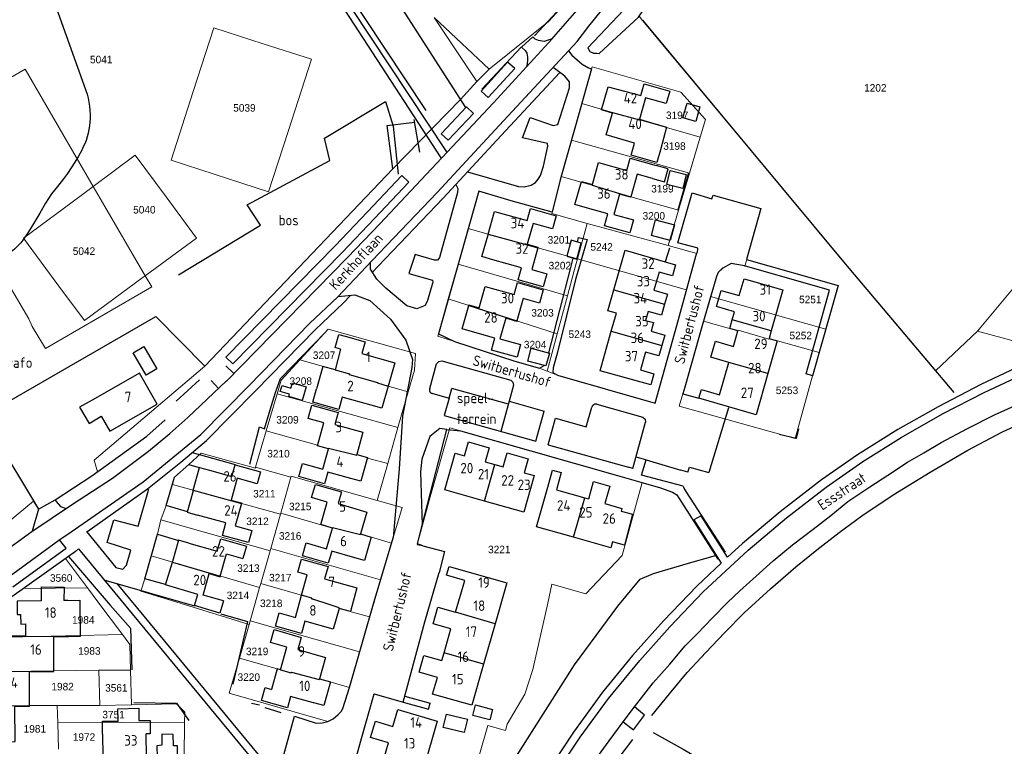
# Model space of a CAD drawing. Header units: metres. Extents: x 233829 to 239427, y 444283 to 448222.
# Tile 64 of 171: x 236003 to 236238, y 445466 to 445639. Entities that reach past the tile are written whole.
import ezdxf
from ezdxf.enums import TextEntityAlignment as Align

# ---------------------------------------------------------------- set-up
doc = ezdxf.new("R2010")
doc.units = ezdxf.units.M
doc.header["$MEASUREMENT"] = 0
for name, color, linetype in [('DAKRAND', 4, 'Continuous'), ('DAKRAND-BYG', 4, 'Continuous'), ('FUNKTIEAAND', 253, 'Continuous'), ('Goud-kadastrale grenzen', 13, 'Continuous'), ('HEG', 253, 'Continuous'), ('HEK', 253, 'Continuous'), ('HOOFDGEBOUW', 4, 'Continuous'), ('HUISNUMMER', 253, 'Continuous'), ('INSTEEKSLOOT', 153, 'Continuous'), ('KANTVERH', 253, 'Continuous'), ('KANTWATER', 153, 'Continuous'), ('KNTOPENVERH', 253, 'Continuous'), ('OVLIJNOBJ', 253, 'Continuous'), ('RASTER', 253, 'Continuous'), ('SCHUTTING', 253, 'Continuous'), ('STRAATNAAM', 253, 'Continuous'), ('TUSSENMUUR', 253, 'Continuous')]:
    doc.layers.add(name, color=color, linetype=linetype)
doc.layers.add('G01 kadestrale perceelsgrens', color=73, linetype='Continuous', lineweight=0)
doc.layers.add('Z01 perceelnummer', color=73, linetype='Continuous', lineweight=13)
doc.styles.get("Standard").update_dxf_attribs({"font": 'iso.shx'})
doc.styles.add('Styledgn001', font='dgn001.shx')

# ---------------------------------------------------------------- blocks, each defined once
blk = doc.blocks.new('A$C1532452F')
at = {"layer": 'G01 kadestrale perceelsgrens'}
for p, q in [((236101.742, 445639.892), (236111.89, 445624.591)), ((236101.742, 445639.892), (236114.84, 445627.543)), ((236114.84, 445627.543), (236129.062, 445638.934)), ((236151.524, 445639.189), (236150.724, 445640.168)), ((236111.89, 445624.591), (236114.84, 445627.543)), ((236137.006, 445619.297), (236139.308, 445627.581)), ((236108.022, 445620.261), (236111.89, 445624.591)), ((236091.827, 445603.693), (236108.022, 445620.261)), ((236132.102, 445601.888), (236134.562, 445610.57)), ((236134.562, 445610.57), (236162.75, 445602.668)), ((236162.75, 445602.668), (236165.29, 445611.281)), ((236160.149, 445593.848), (236162.75, 445602.668)), ((236157.661, 445585.412), (236160.149, 445593.848)), ((236107.458, 445580.976), (236109.844, 445589.452)), ((236135.977, 445582.225), (236138.284, 445590.676)), ((236138.284, 445590.676), (236157.661, 445585.412)), ((236135.977, 445582.225), (236162.061, 445574.864)), ((236175.938, 445580.509), (236176.416, 445582.071)), ((236176.416, 445582.071), (236198.262, 445575.892)), ((236105.114, 445572.65), (236107.458, 445580.976)), ((236107.458, 445580.976), (236133.586, 445573.394)), ((236004.849, 445567.938), (236000, 445576.149)), ((236198.262, 445575.892), (236195.309, 445565.451)), ((236102.762, 445564.293), (236105.114, 445572.65)), ((236105.114, 445572.65), (236131.122, 445564.353)), ((236131.122, 445564.353), (236133.586, 445573.394)), ((236166.093, 445567.38), (236167.795, 445573.259)), ((236195.309, 445565.451), (236167.795, 445573.259)), ((236005.658, 445566.064), (236004.849, 445567.938)), ((236195.309, 445565.451), (236193.718, 445559.823)), ((236129.812, 445559.552), (236131.122, 445564.353)), ((236231.544, 445564.94), (236221.523, 445555.508)), ((236128.698, 445555.416), (236129.812, 445559.552)), ((236193.718, 445559.823), (236192.148, 445554.271)), ((236128.698, 445555.416), (236126.927, 445556.081)), ((236128.698, 445555.416), (236131.197, 445554.427)), ((236061.597, 445541.133), (236064.199, 445550.005)), ((236064.199, 445550.005), (236093.089, 445541.924)), ((236093.089, 445541.924), (236095.534, 445550.501)), ((236090.64, 445533.329), (236093.089, 445541.924)), ((236059.057, 445532.47), (236061.597, 445541.133)), ((236105.482, 445541.888), (236108.063, 445541.129)), ((236088.122, 445524.493), (236090.64, 445533.329)), ((236011.156, 445524.67), (236019.964, 445530.381)), ((236019.964, 445530.381), (236021.304, 445531.393)), ((236059.057, 445532.47), (236067.523, 445530.065)), ((236037.728, 445523.298), (236039.2, 445528.304)), ((236039.2, 445528.304), (236065.013, 445521.252)), ((236065.088, 445521.516), (236067.523, 445530.065)), ((236000, 445519.411), (236006.012, 445524.359)), ((236036.398, 445519.876), (236037.728, 445523.298)), ((236062.675, 445513.045), (236065.013, 445521.252)), ((236065.013, 445521.252), (236065.088, 445521.516)), ((236035.615, 445516.453), (236036.398, 445519.876)), ((236036.398, 445519.876), (236062.524, 445512.513)), ((236034.148, 445511.298), (236035.615, 445516.453)), ((236088.91, 445505.562), (236091.517, 445514.309)), ((236060.285, 445504.653), (236062.524, 445512.513)), ((236062.524, 445512.513), (236062.675, 445513.045)), ((236062.675, 445513.045), (236088.91, 445505.562)), ((236003.62, 445503.535), (236013.602, 445510.642)), ((236013.602, 445510.642), (236018.859, 445503.632)), ((236032.595, 445505.84), (236034.148, 445511.298)), ((236034.148, 445511.298), (236060.014, 445503.699)), ((236060.014, 445503.699), (236060.285, 445504.653)), ((236087.281, 445500), (236088.91, 445505.562)), ((236000, 445500.959), (236003.62, 445503.535)), ((236003.62, 445503.535), (236018.859, 445503.632)), ((236018.859, 445503.632), (236021.591, 445500)), ((236058.96, 445500), (236060.014, 445503.699)), ((236021.591, 445500), (236027.237, 445492.496)), ((236057.516, 445494.936), (236041.056, 445500)), ((236057.747, 445495.741), (236058.96, 445500)), ((236086.314, 445496.697), (236087.281, 445500)), ((236055.179, 445486.882), (236057.516, 445494.936)), ((236057.516, 445494.936), (236057.747, 445495.741)), ((236057.747, 445495.741), (236083.927, 445488.346)), ((236083.927, 445488.346), (236086.314, 445496.697)), ((236000, 445491.912), (236027.237, 445492.496)), ((236081.528, 445479.86), (236083.927, 445488.346)), ((236000, 445483.639), (236021.606, 445483.984)), ((236021.606, 445483.984), (236029.2, 445484.003)), ((236021.805, 445475.586), (236021.606, 445483.984)), ((236029.43, 445475.74), (236029.2, 445484.003)), ((236011.676, 445475.523), (236021.805, 445475.586)), ((236011.676, 445475.523), (236011.799, 445471.382)), ((236021.805, 445475.586), (236029.43, 445475.74)), ((236011.799, 445471.382), (236042.087, 445471.611)), ((236011.799, 445471.382), (236011.991, 445465.133)), ((236042.087, 445471.611), (236041.989, 445463.221))]:
    blk.add_line(p, q, dxfattribs=at)
at = {"layer": 'G01 kadestrale perceelsgrens', "flags": 128}
for points in [[(236055.166, 445701.224), (236081.897, 445661.011), (236108.022, 445620.261)], [(236129.062, 445638.934), (236138.065, 445648.796), (236138.116, 445648.795)], [(236221.523, 445555.508), (236199.949, 445581.067), (236170.034, 445617.034), (236151.524, 445639.189)], [(236231.544, 445564.94), (236242.696, 445578.365), (236250.232, 445589.256), (236257.016, 445602.19), (236265.603, 445616.095), (236269.598, 445624.581), (236273.63, 445638.569)], [(236062.156, 445598.245), (236052.569, 445601.35), (236038.865, 445605.81), (236044.163, 445622.224), (236049.07, 445637.403), (236060.857, 445633.601), (236072.419, 445629.89), (236066.812, 445612.622), (236062.156, 445598.245)], [(236000, 445625.23), (236003.985, 445627.523), (236020.287, 445599.523)], [(236139.308, 445627.581), (236139.455, 445628.051), (236160.713, 445622.067), (236166.541, 445615.523), (236165.29, 445611.281)], [(236134.562, 445610.57), (236135.528, 445613.979), (236137.006, 445619.297)], [(236137.006, 445619.297), (236144.361, 445617.177), (236150.762, 445615.417), (236153.379, 445614.672), (236165.29, 445611.281)], [(236020.287, 445599.523), (236030.315, 445606.954), (236037.701, 445597.013), (236044.958, 445587.201), (236032.711, 445578.179)], [(236046.952, 445556.578), (236046.928, 445556.631), (236091.827, 445603.693)], [(236129.902, 445593.398), (236131.872, 445601.077), (236132.102, 445601.888)], [(236132.102, 445601.888), (236136.867, 445600.573), (236139.493, 445599.848), (236146.045, 445597.818), (236148.702, 445597.07), (236160.149, 445593.848)], [(236032.711, 445578.179), (236032.223, 445577.819), (236018.151, 445567.464), (236012.062, 445575.708), (236003.63, 445587.155), (236017.086, 445597.151), (236020.287, 445599.523)], [(236020.287, 445599.523), (236023.074, 445594.738), (236032.711, 445578.179)], [(236109.844, 445589.452), (236112.368, 445598.418), (236120.135, 445596.093), (236129.902, 445593.398)], [(236138.284, 445590.676), (236129.817, 445593.046), (236129.902, 445593.398)], [(236109.844, 445589.452), (236114.651, 445588.107), (236117.281, 445587.371), (236123.953, 445585.584), (236126.502, 445584.871), (236135.977, 445582.225)], [(236164.473, 445583.514), (236160.508, 445584.637), (236157.661, 445585.412)], [(236133.586, 445573.394), (236135.146, 445579.146), (236135.977, 445582.225)], [(236162.061, 445574.864), (236164.248, 445582.829), (236164.473, 445583.514)], [(236167.795, 445573.259), (236169.163, 445577.985), (236169.599, 445578.976), (236170.691, 445580.045), (236172.689, 445581.134), (236175.888, 445580.523), (236175.938, 445580.509)], [(236032.711, 445578.179), (236034.257, 445575.524), (236008.894, 445560.825), (236005.658, 445566.064)], [(236131.197, 445554.427), (236154.575, 445547.735), (236160.116, 445567.78), (236162.061, 445574.864)], [(236069.638, 445558.107), (236076.438, 445565.465), (236097.289, 445559.612), (236097.002, 445555.653), (236095.534, 445550.501)], [(236161.135, 445550.017), (236161.629, 445551.584), (236165.688, 445565.982), (236166.093, 445567.38)], [(236193.718, 445559.823), (236181.759, 445563.218), (236181.715, 445563.065), (236174.367, 445565.171), (236174.324, 445565.022), (236166.093, 445567.38)], [(236106.623, 445562.452), (236102.623, 445563.779), (236102.762, 445564.293)], [(236231.544, 445564.94), (236262.453, 445556.56), (236268.188, 445552.879), (236275.019, 445547.024), (236278.967, 445542.486), (236291.162, 445548.696), (236298.906, 445551.221), (236312.646, 445554.703)], [(236126.927, 445556.081), (236121.001, 445557.79), (236106.623, 445562.452)], [(236021.304, 445531.393), (236020.463, 445534.148), (236046.952, 445556.578)], [(236064.199, 445550.005), (236065.151, 445553.252), (236069.638, 445558.107)], [(236069.638, 445558.107), (236081.474, 445554.762), (236081.436, 445554.628), (236088.23, 445552.709), (236088.192, 445552.575), (236095.534, 445550.501)], [(236192.148, 445554.271), (236187.961, 445539.335), (236160.291, 445547.057), (236161.135, 445550.017)], [(236061.597, 445541.133), (236073.884, 445537.733), (236073.847, 445537.599), (236076.449, 445536.879), (236076.486, 445537.013), (236083.22, 445535.371), (236083.257, 445535.505), (236085.814, 445534.798), (236085.776, 445534.663), (236090.64, 445533.329)], [(236099.037, 445513.723), (236097.687, 445513.961), (236100.808, 445525.408), (236105.482, 445541.888)], [(236108.063, 445541.129), (236124.85, 445536.335), (236145.523, 445530.454), (236151.405, 445528.806)], [(236043.123, 445533.096), (236046.072, 445535.807), (236059.002, 445532.217), (236059.057, 445532.47)], [(236039.2, 445528.304), (236039.722, 445530.078), (236043.123, 445533.096)], [(236067.523, 445530.065), (236067.597, 445530.324), (236088.122, 445524.493)], [(236151.405, 445528.806), (236146.665, 445511.344), (236138.006, 445502.203), (236129.882, 445504.564), (236128.86, 445500)], [(236006.012, 445524.359), (236007.193, 445522.406), (236007.201, 445522.429), (236011.156, 445524.67)], [(236088.122, 445524.493), (236094.063, 445522.858), (236091.517, 445514.309)], [(236065.088, 445521.516), (236077.423, 445517.941), (236077.462, 445518.092), (236084.122, 445516.372), (236084.161, 445516.523), (236091.517, 445514.309)], [(236100.789, 445500), (236102.944, 445507.304), (236104.221, 445512.341), (236099.037, 445513.723)], [(236041.056, 445500), (236031.678, 445502.885), (236032.595, 445505.84)], [(236075.707, 445500), (236072.463, 445501.072), (236072.512, 445501.222), (236060.285, 445504.653)], [(236086.314, 445496.697), (236079.001, 445498.745), (236079.05, 445498.895), (236075.707, 445500)], [(236128.86, 445500), (236125.305, 445484.126), (236123.398, 445478.246), (236119.147, 445471.075), (236118.79, 445469.577), (236114.518, 445470.775), (236110.545, 445456.959), (236100.168, 445444.192), (236079.478, 445450.159)], [(236079.478, 445450.159), (236084.229, 445467.149), (236087.424, 445478.306), (236094.325, 445476.366), (236096.249, 445483.439), (236099.477, 445495.552), (236100.789, 445500)], [(236029.2, 445484.003), (236029.03, 445490.113), (236027.237, 445492.496)], [(236076.287, 445471.743), (236052.749, 445478.51), (236055.179, 445486.882)], [(236055.179, 445486.882), (236067.57, 445483.357), (236067.61, 445483.509), (236074.292, 445481.754), (236074.332, 445481.906), (236081.528, 445479.86)], [(236081.528, 445479.86), (236081.49, 445479.815), (236079.913, 445474.839), (236079.537, 445474.148), (236078.808, 445473.418), (236077.617, 445472.402), (236076.287, 445471.743)], [(236000, 445475.514), (236005.043, 445475.518), (236011.676, 445475.523)], [(236042.087, 445471.611), (236042.116, 445473.996), (236040.14, 445475.956), (236029.43, 445475.74)]]:
    blk.add_lwpolyline(points, dxfattribs=at)
at = {"layer": 'G01 kadestrale perceelsgrens', "style": 'Styledgn001'}
blk.add_text('3560', height=1.8, rotation=0.11494, dxfattribs=at).set_placement((236012.603, 445506.008), align=Align.MIDDLE_CENTER)
at = {"layer": 'Z01 perceelnummer', "linetype": 'Continuous', "lineweight": 13, "style": 'Styledgn001'}
for s, p in [('5041', (236022.175, 445629.829)), ('1202', (236207.149, 445623.059)), ('5039', (236056.398, 445618.284)), ('3197', (236159.794, 445616.51)), ('3198', (236159.15, 445609.172)), ('3199', (236156.276, 445598.98)), ('5040', (236032.484, 445593.957)), ('3200', (236154.218, 445592.494)), ('3201', (236131.53, 445586.769)), ('5042', (236018.052, 445584.061)), ('5242', (236141.744, 445585.081)), ('3202', (236131.766, 445580.62)), ('5251', (236191.609, 445572.53)), ('3203', (236127.626, 445569.345)), ('5243', (236136.517, 445564.222)), ('5252', (236189.325, 445563.925)), ('3204', (236125.847, 445561.744)), ('3207', (236075.428, 445559.207)), ('3208', (236069.854, 445553.023)), ('5253', (236186.05, 445550.826)), ('3209', (236066.68, 445543.789)), ('3210', (236064.535, 445535.706)), ('3211', (236061.168, 445526.137)), ('3215', (236069.725, 445523.088)), ('3212', (236059.516, 445519.542)), ('3216', (236067.323, 445516.052)), ('3221', (236117.289, 445512.808)), ('3213', (236057.351, 445508.36)), ('3217', (236064.964, 445506.091)), ('3214', (236054.842, 445501.855)), ('3218', (236062.798, 445499.958)), ('1984', (236017.887, 445496.001)), ('1983', (236019.333, 445488.587)), ('3219', (236059.431, 445488.474)), ('3220', (236057.437, 445482.324)), ('1982', (236012.949, 445480.062)), ('3561', (236025.788, 445479.771)), ('3751', (236025.124, 445473.382)), ('1981', (236006.313, 445469.976)), ('1972', (236018.055, 445468.021))]:
    blk.add_text(s, height=1.8, dxfattribs=at).set_placement(p, align=Align.MIDDLE_CENTER)

msp = doc.modelspace()

# ---------------------------------------------------------------- linework, layer by layer
at = {"layer": 'DAKRAND'}
for p, q in [((236079.38, 445560.68), (236078.04, 445555.75)), ((236070.07, 445501.91), (236071.4, 445506.76))]:
    msp.add_line(p, q, dxfattribs=at)
for points in [[(236153.42, 445614.81), (236157.25, 445613.71), (236155.79, 445608.27)], [(236153.89, 445601.39), (236156.76, 445600.58), (236157.62, 445603.72), (236154.77, 445604.5)], [(236078.04, 445555.75), (236075.16, 445556.51), (236073.62, 445551.17)], [(236020.01, 445548.45), (236017.02, 445546.8), (236019.32, 445542.9), (236022.17, 445544.67)], [(236146.41, 445522), (236149.16, 445521.27), (236147.18, 445513.87), (236144.32, 445514.63)], [(236007.89, 445500.56), (236007.9, 445503.87), (236013.29, 445503.85), (236013.28, 445500.65)], [(236014.17, 445500.67), (236017.06, 445500.69), (236017.15, 445492.01), (236014.33, 445492.06)], [(236002.89, 445497.29), (236002.93, 445495.01), (236004.05, 445495.05)], [(236064.98, 445484.09), (236064.25, 445484.28), (236062.88, 445479.39)], [(236022.5, 445468.71), (236022.47, 445471.83), (236026.2, 445471.83), (236026.15, 445474.79), (236031.18, 445474.89), (236031.17, 445471.95), (236033.84, 445471.95), (236033.85, 445468.8)]]:
    msp.add_lwpolyline(points, dxfattribs=at)
at = {"layer": 'DAKRAND-BYG'}
for points in [[(236162.18, 445619.39), (236165.22, 445618.52), (236164.23, 445615.03), (236161.19, 445615.9), (236162.18, 445619.39)], [(236158.11, 445603.29), (236161.97, 445602.34), (236161.15, 445599.05), (236157.3, 445600), (236158.11, 445603.29)], [(236154.6, 445591.52), (236159.13, 445590.34), (236158.16, 445586.59), (236153.63, 445587.77), (236154.6, 445591.52)], [(236134.49, 445586.66), (236133.4, 445582.83), (236135.8, 445582.15), (236136.89, 445585.97), (236134.49, 445586.66)], [(236032.89, 445554.46), (236029.78, 445559.8), (236032.37, 445561.31), (236035.48, 445555.97), (236032.89, 445554.46)], [(236124.94, 445560.87), (236129.26, 445559.72), (236128.45, 445556.68), (236124.13, 445557.83), (236124.94, 445560.87)], [(236067.89, 445552.64), (236071.11, 445551.7), (236070.16, 445548.42), (236067, 445549.34), (236067.16, 445549.9), (236064.96, 445550.54), (236065.38, 445552), (236067.52, 445551.38), (236067.89, 445552.64)], [(236111.59, 445475.7), (236115.66, 445474.64), (236115.01, 445472.13), (236110.94, 445473.19), (236111.59, 445475.7)], [(236104.7, 445473.49), (236109.72, 445472.26), (236108.94, 445469.11), (236103.92, 445470.34), (236104.7, 445473.49)]]:
    msp.add_lwpolyline(points, dxfattribs=at)
at = {"layer": 'HEG'}
for p, q in [((236125.69, 445635.49), (236138.07, 445648.8)), ((236113.09, 445622.78), (236122.53, 445632.78)), ((236040.06, 445548.23), (236045.63, 445553.3)), ((236098.88, 445518.66), (236104.73, 445541.51))]:
    msp.add_line(p, q, dxfattribs=at)
for points in [[(236063.8, 445550.33), (236065.04, 445553.66), (236075.75, 445564.73)], [(236057.66, 445533.23), (236059.99, 445542.07), (236061.16, 445541.67), (236062.53, 445546.18)], [(236019.91, 445530.38), (236033.07, 445539.85), (236037.47, 445543.78)], [(236188.81, 445541.6), (236188.25, 445539.3), (236184.15, 445540.26)], [(236014.34, 445511.16), (236024.34, 445499.49), (236029.15, 445494.03), (236029.48, 445484.04)], [(236050.79, 445497.41), (236057.12, 445495.64), (236053.63, 445480.68)]]:
    msp.add_lwpolyline(points, dxfattribs=at)
at = {"layer": 'HEK'}
for p, q in [((236162.47, 445602.73), (236159.95, 445593.87)), ((236157.96, 445584.79), (236156.96, 445581.53)), ((236058.07, 445476.1), (236059.97, 445475.68)), ((236061.31, 445475.04), (236065.13, 445473.91))]:
    msp.add_line(p, q, dxfattribs=at)
for points in [[(236046.93, 445556.63), (236091.83, 445603.69), (236090.52, 445614.05), (236097.03, 445614.88)], [(235997.89, 445546.94), (236035.25, 445568.43), (236046.95, 445556.58)], [(236029.96, 445476.24), (236040.18, 445476.1), (236043.11, 445471.94)]]:
    msp.add_lwpolyline(points, dxfattribs=at)
at = {"layer": 'HOOFDGEBOUW'}
for p, q in [((236152.26, 445620.7), (236150.79, 445615.55)), ((236150.79, 445615.55), (236153.42, 445614.81)), ((236150.21, 445602.42), (236148.7, 445597.07)), ((236153.89, 445601.39), (236150.21, 445602.42)), ((236114.61, 445587.97), (236114.65, 445588.11)), ((236126.5, 445584.87), (236125.04, 445579.65)), ((236126.54, 445585.01), (236126.5, 445584.87)), ((236122.62, 445580.11), (236115.78, 445582.02)), ((236156.96, 445581.53), (236159.43, 445580.82)), ((236123, 445572.76), (236121.51, 445567.42)), ((236185.04, 445574.79), (236182.26, 445565)), ((236092.33, 445557.38), (236090.77, 445551.85)), ((236083.26, 445535.51), (236085.81, 445534.8)), ((236113.95, 445533.76), (236116.2, 445533.12)), ((236116.2, 445533.12), (236118.2, 445532.56)), ((236123.22, 445531.14), (236125.65, 445530.45)), ((236044.13, 445526.81), (236044.17, 445526.95)), ((236130.94, 445527.07), (236137.73, 445525.15)), ((236137.73, 445525.15), (236138.66, 445524.88)), ((236142.51, 445523.79), (236146.59, 445522.64)), ((236146.59, 445522.64), (236146.41, 445522)), ((236084.16, 445516.52), (236086.71, 445515.78)), ((236039.19, 445509.82), (236039.23, 445509.95)), ((236119.09, 445504.84), (236116.29, 445495.03)), ((236014.17, 445500.67), (236013.28, 445500.65)), ((236004.05, 445495.05), (236004.09, 445492.15)), ((236116.29, 445495.03), (236113.54, 445485.42)), ((236010.84, 445483.81), (236010.89, 445492)), ((236010.89, 445492), (236014.33, 445492.06)), ((236102.49, 445471.84), (236099.08, 445460.13)), ((236022.5, 445468.71), (236022.55, 445463.45)), ((236032.97, 445463.23), (236032.91, 445468.82)), ((236033.85, 445468.8), (236032.91, 445468.82))]:
    msp.add_line(p, q, dxfattribs=at)
for points in [[(236144.32, 445617.04), (236141.71, 445617.79), (236143.29, 445623.3), (236151.11, 445621.21)], [(236151.11, 445621.21), (236151.89, 445624.02), (236158.03, 445622.3), (236157.18, 445619.3), (236152.26, 445620.7)], [(236149.61, 445609.88), (236142.82, 445611.84), (236144.32, 445617.04)], [(236155.79, 445608.27), (236154.93, 445605.26), (236148.78, 445606.98), (236149.61, 445609.88)], [(236147.78, 445603.32), (236148.59, 445606.24), (236154.77, 445604.5)], [(236139.53, 445599.98), (236140.97, 445605.2), (236147.78, 445603.32)], [(236143.21, 445592.98), (236137.83, 445594.5), (236135.38, 445595.19), (236136.9, 445600.71), (236139.53, 445599.98)], [(236148.7, 445597.07), (236148.66, 445596.93), (236146, 445597.68), (236144.64, 445592.84)], [(236123.92, 445591.36), (236124.72, 445594.22), (236130.86, 445592.5), (236129.99, 445589.39), (236125.38, 445590.69)], [(236114.65, 445588.11), (236116.17, 445593.53), (236123.92, 445591.36)], [(236144.64, 445592.84), (236149.38, 445591.51), (236148.5, 445588.41), (236142.41, 445590.12), (236143.21, 445592.98)], [(236125.38, 445590.69), (236123.99, 445585.72), (236126.54, 445585.01)], [(236115.78, 445582.02), (236113.15, 445582.75), (236114.61, 445587.97)], [(236144.68, 445574.8), (236147.36, 445584.29), (236156.96, 445581.53)], [(236125.04, 445579.65), (236128.65, 445578.64), (236127.79, 445575.57), (236121.82, 445577.24), (236122.62, 445580.11)], [(236159.43, 445580.82), (236158.68, 445578.17), (236155.49, 445579.07), (236154.26, 445574.71), (236157.46, 445573.81), (236156.77, 445571.39)], [(236172.98, 445567.63), (236173.53, 445569.58), (236169.2, 445570.82), (236170.3, 445574.69), (236174.64, 445573.44), (236175.79, 445577.44), (236185.04, 445574.79)], [(236109.98, 445571.1), (236110.01, 445571.23), (236112.48, 445570.55), (236113.89, 445575.62), (236120.81, 445573.69)], [(236120.81, 445573.69), (236121.61, 445576.55), (236127.8, 445574.83), (236126.91, 445571.66), (236123, 445572.76)], [(236144.06, 445564.97), (236145.27, 445569.25), (236143.27, 445569.82), (236144.68, 445574.8)], [(236116.24, 445563.31), (236110.87, 445564.81), (236108.41, 445565.5), (236109.98, 445571.1)], [(236156.77, 445571.39), (236156.04, 445568.79), (236152.84, 445569.69), (236152.23, 445567.53), (236154.14, 445567), (236153.56, 445564.93), (236156.84, 445564), (236156.15, 445561.56)], [(236121.51, 445567.42), (236121.47, 445567.29), (236118.83, 445568.03), (236117.46, 445563.14)], [(236172.16, 445557.47), (236167.82, 445558.71), (236168.92, 445562.56), (236173.26, 445561.32), (236174.32, 445565.02), (236172.39, 445565.58), (236172.98, 445567.63)], [(236079.38, 445560.68), (236078.09, 445561.04), (236078.97, 445564.16), (236080.48, 445563.73)], [(236080.48, 445563.73), (236085.26, 445562.38), (236084.48, 445559.6), (236092.33, 445557.38)], [(236117.46, 445563.14), (236122.38, 445561.76), (236121.54, 445558.73), (236115.44, 445560.43), (236116.24, 445563.31)], [(236156.15, 445561.56), (236155.45, 445559.06), (236152.22, 445559.97), (236151.02, 445555.71), (236154.24, 445554.79), (236153.48, 445552.1), (236141.39, 445555.5), (236144.06, 445564.97)], [(236182.26, 445565), (236181.76, 445563.22), (236183.7, 445562.67), (236181.47, 445554.83)], [(236181.47, 445554.83), (236178.68, 445545), (236165.01, 445548.92), (236165.61, 445550.99), (236169.94, 445549.74), (236172.16, 445557.47)], [(236022.17, 445544.67), (236024.24, 445541.05), (236035.58, 445547.54), (236031.35, 445554.94), (236020.01, 445548.45)], [(236090.77, 445551.85), (236089.26, 445546.53), (236086.69, 445547.26)], [(236086.69, 445547.26), (236079.76, 445549.22), (236078.92, 445546.26), (236072.73, 445548.01), (236073.62, 445551.17)], [(236076.45, 445536.88), (236073.85, 445537.6), (236075.37, 445543.09), (236071.61, 445544.13), (236072.49, 445547.29), (236078.78, 445545.55), (236077.98, 445542.66), (236084.72, 445540.8), (236083.26, 445535.51)], [(236108.95, 445535.17), (236109.9, 445538.53), (236114.9, 445537.12), (236113.95, 445533.76)], [(236085.81, 445534.8), (236084.24, 445529.13), (236081.84, 445529.79), (236076.31, 445531.32), (236075.54, 445528.51), (236069.4, 445530.21), (236070.27, 445533.36), (236075.11, 445532.02), (236076.45, 445536.88)], [(236113.73, 445524.36), (236104.27, 445527.03), (236106.75, 445535.79), (236108.95, 445535.17)], [(236118.2, 445532.56), (236119.15, 445535.9), (236124.17, 445534.49), (236123.22, 445531.14)], [(236044.17, 445526.95), (236045.66, 445532.36), (236048.01, 445531.72), (236053.37, 445530.24), (236054.15, 445533.07), (236060.25, 445531.39)], [(236060.25, 445531.39), (236059.46, 445528.53), (236054.63, 445529.86), (236053.19, 445524.63), (236055.73, 445523.93), (236055.69, 445523.8)], [(236125.65, 445530.45), (236123.18, 445521.7), (236113.73, 445524.36)], [(236128.87, 445527.66), (236130.03, 445531.77), (236132.1, 445531.18), (236130.94, 445527.07)], [(236077.42, 445517.94), (236074.62, 445518.75), (236076.17, 445524.12), (236072.46, 445525.2), (236073.38, 445528.36), (236079.6, 445526.56), (236078.79, 445523.76), (236085.68, 445521.76), (236084.16, 445516.52)], [(236138.66, 445524.88), (236139.84, 445529.03), (236143.68, 445527.94), (236142.51, 445523.79)], [(236044.13, 445526.81), (236042.73, 445521.7), (236045.18, 445521.02)], [(236135.06, 445515.74), (236126.2, 445518.25), (236128.87, 445527.66)], [(236055.69, 445523.8), (236054.21, 445518.44), (236058.13, 445517.37), (236057.33, 445514.46), (236051.12, 445516.17), (236051.95, 445519.16), (236045.18, 445521.02)], [(236086.71, 445515.78), (236085.08, 445510.15), (236082.74, 445510.83), (236077.25, 445512.42), (236076.4, 445509.51), (236070.28, 445511.29), (236071.18, 445514.41), (236075.99, 445513.01), (236077.42, 445517.94)], [(236043.15, 445514.33), (236040.68, 445515.08), (236039.23, 445509.95)], [(236043.15, 445514.33), (236049.85, 445512.43), (236050.73, 445515.35), (236056.93, 445513.6), (236056.04, 445510.69)], [(236144.32, 445514.63), (236143.92, 445513.23), (236135.06, 445515.74)], [(236050.62, 445506.46), (236052.1, 445511.78), (236056.04, 445510.69)], [(236051.39, 445500.53), (236050.51, 445497.6), (236044.45, 445499.43), (236045.26, 445502.09), (236037.56, 445504.41), (236039.19, 445509.82)], [(236071.4, 445506.76), (236069.17, 445507.39), (236070.06, 445510.53), (236076.37, 445508.76), (236075.54, 445505.81), (236083.29, 445503.63), (236081.71, 445497.99), (236079, 445498.74)], [(236051.39, 445500.53), (236046.52, 445501.88), (236047.95, 445507.05), (236050.59, 445506.32), (236050.62, 445506.46)], [(236106.87, 445497.83), (236109.05, 445505.43), (236104.7, 445506.67), (236105.3, 445508.78), (236119.09, 445504.84)], [(236007.89, 445500.56), (236002.08, 445500.46), (236002.12, 445497.28), (236002.89, 445497.29)], [(236079, 445498.74), (236077.61, 445493.78), (236070.85, 445495.68), (236070.02, 445492.73), (236063.8, 445494.48), (236064.69, 445497.66), (236068.57, 445496.57), (236070.07, 445501.91)], [(236104.1, 445488.12), (236105.73, 445493.83), (236101.46, 445495.04), (236102.61, 445499.04), (236106.87, 445497.83)], [(236064.98, 445484.09), (236066.51, 445489.49), (236062.64, 445490.59), (236063.52, 445493.67), (236069.99, 445491.83), (236069.17, 445488.94), (236075.8, 445487.05), (236074.33, 445481.91)], [(236004.09, 445492.15), (236000.45, 445492.08), (236000.52, 445486.47), (235998.17, 445486.43), (235998.21, 445483.7), (235992.49, 445483.6), (235992.49, 445483.52)], [(236113.54, 445485.42), (236110.74, 445475.61), (236101.36, 445478.29), (236102.5, 445482.27), (236098.15, 445483.51), (236099.29, 445487.51), (236103.57, 445486.28), (236104.1, 445488.12)], [(236005.04, 445475.52), (236005.03, 445483.57), (236010.84, 445483.67), (236010.84, 445483.81)], [(236074.33, 445481.91), (236076.93, 445481.17), (236075.33, 445475.54), (236072.94, 445476.22), (236072.93, 445476.17), (236067.44, 445477.73), (236066.66, 445474.97), (236060.48, 445476.73), (236061.36, 445479.82), (236062.88, 445479.39)], [(235991.15, 445475.51), (235991.22, 445469.77), (235989.21, 445469.73), (235989.25, 445466.71), (236001.62, 445466.92), (236001.5, 445475.29), (236005.04, 445475.36), (236005.04, 445475.52)], [(236089.72, 445462.85), (236090.82, 445466.63), (236086.54, 445467.88), (236087.68, 445471.79), (236091.88, 445470.57), (236093.04, 445474.59), (236102.49, 445471.84)], [(236040.44, 445463.22), (236040.38, 445465.94), (236039.47, 445465.96), (236039.39, 445468.67), (236036.63, 445468.68), (236036.67, 445466.07), (236035.46, 445465.95), (236035.55, 445463.23)]]:
    msp.add_lwpolyline(points, dxfattribs=at)
at = {"layer": 'INSTEEKSLOOT'}
for p, q in [((236078.09, 445585.37), (236085.8, 445593.45)), ((236051.96, 445558.77), (236078.09, 445585.37)), ((236051.96, 445558.77), (236053.6, 445557.16))]:
    msp.add_line(p, q, dxfattribs=at)
for points in [[(236173.91, 445675.04), (236173.63, 445675.65), (236172.88, 445675.98), (236171.93, 445676.06), (236171.22, 445675.94), (236170.79, 445675.1), (236159.83, 445658.82), (236148.82, 445644.06), (236147.03, 445641.7), (236138.42, 445632.64), (236138.95, 445631.77), (236139.84, 445631.33), (236140.64, 445631.31), (236141.14, 445631.29), (236150.59, 445639.97), (236173.67, 445673.84), (236173.91, 445675.04)], [(236114.66, 445620.73), (236120.98, 445627.66), (236119.28, 445629.21), (236112.99, 445622.31), (236114.66, 445620.73)], [(236105.06, 445610.54), (236111.1, 445616.95), (236109.42, 445618.52), (236103.39, 445612.12), (236105.06, 445610.54)], [(236087.45, 445591.85), (236095.67, 445600.57), (236093.99, 445602.15), (236085.78, 445593.43)], [(236053.6, 445557.16), (236079.73, 445583.76), (236087.46, 445591.86)]]:
    msp.add_lwpolyline(points, dxfattribs=at)
at = {"layer": 'KANTVERH'}
for p, q in [((236051.92, 445556.71), (236053.83, 445554.83)), ((236048.44, 445553.16), (236050.22, 445551.28)), ((236105.28, 445548.97), (236105.92, 445551.29)), ((236119.47, 445547.5), (236105.92, 445551.29)), ((236119.66, 445548.21), (236117.64, 445540.99)), ((236138.08, 445542.13), (236139.38, 445546.79)), ((236140.61, 445547.49), (236151.6, 445544.41)), ((236172.04, 445546.65), (236167.34, 445531.22)), ((236104.1, 445544.78), (236126.01, 445538.65)), ((236126.03, 445538.72), (236128.02, 445545.87)), ((236128.94, 445537.83), (236130.72, 445544.19)), ((236130.72, 445544.19), (236138.08, 445542.13)), ((236149.17, 445532.17), (236152.26, 445543.21)), ((236104.73, 445541.51), (236108.06, 445541.13)), ((236128.94, 445537.83), (236148.2, 445532.44)), ((236043.9, 445535.99), (236054.17, 445533.1)), ((236149.95, 445534.96), (236151.7, 445534.44)), ((236151.7, 445534.44), (236152.41, 445534.23)), ((236152.41, 445534.23), (236160.65, 445531.79)), ((236149.17, 445532.17), (236148.2, 445532.44)), ((236162.32, 445531.3), (236160.65, 445531.79)), ((236007.2, 445522.43), (236011.16, 445524.67)), ((236016.03, 445512.37), (236014.34, 445511.16)), ((236016, 445512.34), (236016.75, 445512.96)), ((236022.82, 445505.6), (236044.43, 445499.38)), ((236094.33, 445476.37), (236100.34, 445474.66)), ((236094.73, 445477.81), (236100.75, 445476.12)), ((236100.34, 445474.66), (236100.75, 445476.12)), ((236146.87, 445471.64), (236149.6, 445475.23))]:
    msp.add_line(p, q, dxfattribs=at)
for points in [[(236103.41, 445606.37), (236076.05, 445648.38), (236029.54, 445716.68)], [(236030.82, 445717.58), (236077.3, 445649.21), (236104.71, 445607.75)], [(236129.92, 445634.79), (236130.36, 445635.28), (236140.93, 445647.39), (236148.76, 445657.13), (236153.45, 445663.46), (236159.1, 445671.27), (236168.38, 445684.13), (236177.68, 445697.14), (236184.14, 445706.78), (236188.27, 445703.83)], [(236135.91, 445634.13), (236138.7, 445637.81), (236152.82, 445655.29), (236162.82, 445668.43), (236171.96, 445681.45), (236180.99, 445694.11), (236188.27, 445703.83)], [(236088.76, 445590.62), (236115.95, 445619.47), (236129.92, 445634.79)], [(236102.45, 445598.1), (236116.28, 445613.07), (236135.91, 445634.13)], [(236129.92, 445634.79), (236128.01, 445634.15), (236126.66, 445634.35), (236125.87, 445634.72), (236125.33, 445635.27), (236122.58, 445632.82), (236123.46, 445631.99), (236123.84, 445631.32), (236124.06, 445630.41), (236124.04, 445629.61), (236123.96, 445628.96), (236123.84, 445628.21), (236123.84, 445628.3)], [(236133.82, 445631.89), (236134.59, 445630.86), (236137.08, 445628.76), (236138.61, 445627.86), (236139.31, 445627.58), (236135.53, 445613.98), (236131.87, 445601.08), (236129.9, 445593.4), (236120.14, 445596.09), (236112.37, 445598.42), (236102.76, 445564.29), (236106.62, 445562.45), (236121, 445557.79), (236126.93, 445556.08), (236128.01, 445556.75), (236128.03, 445556.79)], [(236087, 445579.02), (236088.36, 445580.45), (236103.92, 445596.74), (236117.75, 445611.71), (236131.77, 445626.76)], [(236109.73, 445603.03), (236121.86, 445599.51), (236123.21, 445599.41), (236124.94, 445599.85), (236125.92, 445600.47), (236126.6, 445601.26), (236127.13, 445602.14), (236127.86, 445604.33), (236128.93, 445609.12), (236128.85, 445609.78), (236122.86, 445611.14), (236124.68, 445616.01), (236130.15, 445614.06), (236131.26, 445614.28), (236134.08, 445623.08), (236134.07, 445624.49), (236132.96, 445625.89), (236130.14, 445627.95)], [(236106.88, 445599.95), (236107.36, 445599.05), (236107.33, 445598.04), (236102.98, 445582.54), (236102.82, 445582.3), (236102.5, 445581.9), (236101.85, 445581.88), (236097.22, 445583.24), (236095.71, 445578.72), (236101.34, 445577.17), (236101.42, 445576.66), (236100.17, 445572.28), (236099.57, 445571.09), (236097.63, 445570.25), (236095.19, 445571.04), (236090.2, 445575.23), (236088.06, 445577.36), (236086.54, 445579.78), (236086.56, 445581.46)], [(236014.99, 445517.01), (236032.16, 445528.99), (236045.97, 445540.3), (236057.52, 445552.01), (236072.05, 445566.9), (236078.61, 445573.06), (236086.91, 445581.83), (236102.45, 445598.1)], [(236159.93, 445586.04), (236163.4, 445598), (236168.08, 445596.58), (236168.42, 445597.47), (236179.82, 445594.22), (236176.39, 445582.07), (236198.26, 445575.89), (236192.15, 445554.27), (236190.6, 445554.73), (236196.16, 445574.76), (236175.89, 445580.52), (236172.69, 445581.13), (236170.69, 445580.04), (236169.6, 445578.98), (236169.16, 445577.98), (236165.69, 445565.98), (236161.63, 445551.58), (236161.14, 445550.02), (236165.01, 445548.92)], [(236052.08, 445553.05), (236081.05, 445582.53), (236088.76, 445590.62)], [(236135.95, 445586.24), (236136.23, 445587.35), (236138.28, 445586.88), (236135.54, 445577.31), (236131.18, 445559.91), (236130.2, 445556.22), (236130.06, 445555.07), (236131.2, 445554.43), (236154.58, 445547.73), (236160.12, 445567.78), (236164.25, 445582.83), (236164.64, 445584.02), (236164.7, 445584.42), (236164.72, 445584.78), (236164.47, 445584.88), (236159.93, 445586.04)], [(236129.14, 445559.75), (236134.38, 445580.17), (236134.95, 445582.39)], [(236073.36, 445565.37), (236080.02, 445571.63), (236081.78, 445573.49)], [(236078.8, 445573.23), (236082.76, 445573.62), (236086.33, 445572.24), (236091.31, 445567.8), (236094.97, 445562.8), (236096.52, 445558.22), (236096.41, 445556.31), (236094.15, 445544.62), (236093.37, 445532.07), (236091.91, 445515.62)], [(236033.23, 445527.29), (236041.21, 445533.7), (236047.32, 445538.82), (236058.95, 445550.61), (236073.37, 445565.39)], [(236100.66, 445551.2), (236100.68, 445551.29), (236102.33, 445557.17), (236102.83, 445557.72), (236103.57, 445557.85), (236120.03, 445553.25), (236120.55, 445552.74), (236120.73, 445552.04), (236119.66, 445548.21), (236128.02, 445545.87)], [(236210.15, 445530.57), (236214.83, 445533.63), (236218.78, 445535.91), (236222.89, 445538.34), (236229.14, 445541.7), (236235.64, 445544.95), (236240.39, 445547.15), (236245.34, 445549.4), (236247.84, 445550.42), (236251.92, 445552.14), (236256.36, 445553.85), (236260.23, 445555.28), (236264.05, 445556.66), (236264.45, 445556.8)], [(235980.29, 445498.13), (235984.69, 445501.37), (235990.52, 445506.05), (235998.37, 445511.88), (236005.57, 445517.13), (236015.34, 445523.62), (236024.86, 445529.86), (236033.44, 445536.33), (236038.55, 445540.52), (236042.9, 445544.33), (236052.13, 445553.09)], [(236100.66, 445551.22), (236100.62, 445550.97), (236100.64, 445550.72), (236100.73, 445550.49), (236100.89, 445550.29), (236101.1, 445550.15), (236101.33, 445550.07)], [(236101.19, 445550.11), (236105.28, 445548.97), (236104.1, 445544.78), (236126.01, 445538.65)], [(236140.61, 445547.49), (236140.36, 445547.53), (236140.1, 445547.49), (236139.86, 445547.4), (236139.65, 445547.24), (236139.48, 445547.03), (236139.38, 445546.79)], [(236151.6, 445544.41), (236152.15, 445543.92), (236152.25, 445543.2)], [(235996.19, 445540.61), (236007.19, 445522.41), (236005.65, 445517.19)], [(236104.73, 445541.51), (236103.1, 445541.7), (236100.67, 445539.82), (236098.78, 445534.4), (236098.48, 445531.4), (236098.88, 445518.66)], [(236108.06, 445541.13), (236124.85, 445536.34), (236145.52, 445530.45), (236151.65, 445528.74)], [(236042.76, 445521.84), (236037.73, 445523.3), (236039.72, 445530.08), (236043.12, 445533.1), (236045.58, 445532.41)], [(236161.26, 445527.9), (236151.26, 445530.54), (236152.41, 445534.23)], [(236162.32, 445531.3), (236162.74, 445532.45), (236167.34, 445531.22)], [(236164.55, 445492.64), (236168.26, 445496.53), (236171.8, 445500.14), (236174.76, 445502.95), (236178.65, 445506.44), (236182.75, 445510.13), (236187.36, 445513.89), (236192.31, 445517.7), (236196.5, 445520.93), (236200.58, 445524.26), (236205.83, 445527.75), (236210.15, 445530.57)], [(236151.65, 445528.74), (236155.83, 445527.54), (236158.72, 445526.53), (236159.7, 445525.85), (236169.54, 445510.47)], [(236161.26, 445527.9), (236161.36, 445527.45), (236161.89, 445526.63), (236171.25, 445512.18)], [(236018.63, 445517.11), (236025.7, 445508.55), (236027.31, 445508.11), (236028.23, 445509.07), (236029.29, 445512.67), (236023.63, 445514.49), (236025.16, 445519.9), (236030.97, 445518.41), (236033.49, 445526.98)], [(236018.71, 445517.02), (236033.23, 445527.29), (236033.49, 445526.98)], [(236011.18, 445524.67), (236011.4, 445524.31), (236012.47, 445523.08), (236013.8, 445522.64)], [(236099.04, 445513.72), (236097.72, 445514.13), (236098.88, 445518.66)], [(235997.68, 445504.58), (236012.03, 445515.02), (236014.99, 445517.01)], [(236037.55, 445504.44), (236032.6, 445505.84), (236035.61, 445516.45), (236040.65, 445515)], [(236001.03, 445503.87), (236013.79, 445513.13), (236012.19, 445515.12)], [(236065.81, 445463.8), (236068.38, 445472.97), (236073.51, 445471.33), (236074.97, 445471.39), (236076.29, 445471.74), (236077.62, 445472.4), (236078.81, 445473.42), (236079.54, 445474.15), (236079.91, 445474.84), (236081.49, 445479.82), (236087.37, 445500.39), (236091.91, 445515.62)], [(236099.04, 445513.72), (236104.22, 445512.34), (236102.94, 445507.3)], [(236016.75, 445512.96), (236058.24, 445462.7), (236061.89, 445458.24)], [(236081.33, 445439.53), (236087.41, 445436.41), (236093.8, 445435.03), (236098.29, 445435.49), (236101.76, 445437.03), (236104.56, 445439.3), (236106.66, 445441.94), (236122, 445464.31), (236135.24, 445485.28), (236145.62, 445499.27), (236150.92, 445505.72), (236154.13, 445507.12), (236162.51, 445509.55), (236168.94, 445511.41)], [(236014.34, 445511.16), (235999.67, 445500.72), (235979.08, 445484.66), (235961.72, 445471.12), (235961.96, 445470.62)], [(236094.33, 445476.36), (236096.25, 445483.44), (236099.48, 445495.55), (236102.94, 445507.3)], [(236025.88, 445504.72), (236059.66, 445463.82), (236067.57, 445454.14), (236070.04, 445451.29)], [(236149.6, 445475.23), (236154.05, 445480.97), (236158.07, 445485.46), (236161.74, 445489.82), (236164.55, 445492.64)], [(236079.48, 445450.16), (236084.23, 445467.15), (236087.42, 445478.31), (236094.33, 445476.36)], [(236106.89, 445407.55), (236109.36, 445411.77), (236112.45, 445416.95), (236117.99, 445426.27), (236121.78, 445432.68), (236124.29, 445436.82), (236126.84, 445440.95), (236130.11, 445446.73), (236133.03, 445451.46), (236135.75, 445455.99), (236139.35, 445461.3), (236143.52, 445467.15), (236146.87, 445471.64)]]:
    msp.add_lwpolyline(points, dxfattribs=at)
at = {"layer": 'KANTWATER'}
msp.add_line((236011.51, 445642.03), (236018.81, 445621.52), dxfattribs=at)
for points in [[(236018.81, 445621.52), (236019.05, 445620.58), (236019.25, 445619.62), (236019.4, 445618.66)], [(236019.4, 445618.66), (236019.49, 445617.69), (236019.54, 445616.72), (236019.53, 445615.75)], [(236019.53, 445615.75), (236019.48, 445614.87), (236019.39, 445613.99), (236019.24, 445613.12)], [(236019.24, 445613.12), (236019.05, 445612.24), (236018.82, 445611.37), (236018.54, 445610.52)], [(236018.54, 445610.52), (236018.24, 445609.73), (236017.9, 445608.96), (236017.52, 445608.22)], [(236017.52, 445608.22), (236016.71, 445606.76), (236015.87, 445605.34), (236014.99, 445603.93)], [(236014.99, 445603.93), (236014.1, 445602.6), (236013.16, 445601.3)], [(236013.16, 445601.3), (236011.7, 445599.53), (236010.29, 445597.72)], [(236010.29, 445597.72), (236009.56, 445596.61), (236008.87, 445595.49)], [(236008.87, 445595.49), (236007.5, 445593.1), (236006.1, 445590.73)], [(236006.1, 445590.73), (236004.79, 445588.71), (236003.46, 445586.7)], [(236003.46, 445586.7), (236003.21, 445586.35), (236002.93, 445586.03)], [(236002.93, 445586.03), (236002.21, 445585.27), (236001.45, 445584.55), (236000.66, 445583.87)]]:
    msp.add_lwpolyline(points, dxfattribs=at)
at = {"layer": 'KNTOPENVERH'}
for points in [[(236068.68, 445354.98), (236118.58, 445439), (236131.04, 445459.63), (236136.64, 445467.97), (236143.41, 445477.25), (236150.85, 445486.32), (236158.03, 445494.38), (236166.03, 445502.68), (236176.79, 445512.68), (236185.89, 445520.37), (236195.39, 445527.66), (236204.17, 445533.84), (236213.3, 445539.59), (236223.24, 445545.21), (236233.13, 445550.31), (236243.19, 445554.98), (236253.32, 445559.11), (236263.69, 445562.9), (236273.73, 445566), (236294.04, 445571.84), (236326, 445580.92)], [(236242.33, 445556.9), (236232.36, 445552.21), (236222.13, 445546.91), (236212.49, 445541.47), (236202.87, 445535.4), (236194.31, 445529.42), (236184.41, 445521.81), (236175.44, 445514.24), (236171.83, 445510.98), (236165.54, 445520.89), (236163.77, 445519.87), (236170.33, 445509.58), (236164.56, 445504.16), (236156.57, 445495.81), (236149.09, 445487.46), (236141.94, 445478.71), (236135.01, 445469.2), (236129.3, 445460.55)], [(236146.87, 445471.64), (236149.33, 445469.75), (236151.96, 445473.27), (236149.6, 445475.23)]]:
    msp.add_lwpolyline(points, dxfattribs=at)
at = {"layer": 'OVLIJNOBJ'}
for p, q in [((236096.85, 445615.49), (236098.25, 445607.7)), ((236011.16, 445524.67), (236019.96, 445530.38))]:
    msp.add_line(p, q, dxfattribs=at)
for points in [[(236109.27, 445618.36), (236081.9, 445661.01), (236050.6, 445708.09), (236050.78, 445708.99)], [(236040.06, 445708.6), (236070.46, 445661.9), (236099.74, 445617.65)], [(236040.64, 445578.38), (236060.22, 445590.26), (236057.07, 445595.09), (236076.77, 445605.71), (236075.55, 445611.06), (236090.08, 445619.79)], [(236090.08, 445619.79), (236091.97, 445613.94), (236093.14, 445602.49)]]:
    msp.add_lwpolyline(points, dxfattribs=at)
at = {"layer": 'RASTER'}
for points in [[(236151.52, 445639.19), (236170.03, 445617.03), (236199.95, 445581.07), (236225.94, 445550.27)], [(236153.74, 445473.19), (236157.94, 445478.38), (236162.18, 445483.47), (236166.67, 445488.24), (236171.11, 445492.92), (236175.79, 445497.69), (236182.07, 445503.41), (236188.14, 445508.69), (236193.15, 445512.74), (236198.47, 445516.89), (236203.89, 445520.88), (236211.45, 445525.9), (236220.24, 445531.29), (236229.27, 445536.51), (236237.36, 445540.82), (236243.03, 445543.44), (236249.62, 445546.49), (236256.5, 445549.02), (236264.24, 445551.83)], [(236154.05, 445469.1), (236161.21, 445465.09), (236169.05, 445460.55), (236180.17, 445454.89), (236185.9, 445453.18), (236191.45, 445452.09), (236197.37, 445451.69), (236203.31, 445451.89), (236209.4, 445452.24), (236217.53, 445452.92), (236220.52, 445453.57), (236221.6, 445455.7), (236223.17, 445457.56), (236227.04, 445459.09), (236238.23, 445462.58)], [(236111.43, 445406.17), (236115.17, 445412.63), (236121.78, 445423.83), (236126.74, 445432.16), (236131.7, 445440.44), (236135.38, 445446.55), (236138.58, 445451.97), (236142.29, 445457.58), (236145.95, 445463.14), (236149.22, 445467.41)]]:
    msp.add_lwpolyline(points, dxfattribs=at)
at = {"layer": 'SCHUTTING'}
msp.add_line((236062.53, 445546.18), (236063.8, 445550.33), dxfattribs=at)
at = {"layer": 'TUSSENMUUR'}
for p, q in [((236144.36, 445617.18), (236144.32, 445617.04)), ((236144.36, 445617.18), (236150.76, 445615.42)), ((236150.76, 445615.42), (236150.79, 445615.55)), ((236139.49, 445599.85), (236139.53, 445599.98)), ((236144.68, 445574.8), (236156.77, 445571.39)), ((236109.98, 445571.1), (236121.51, 445567.42)), ((236182.26, 445565), (236172.98, 445567.63)), ((236144.06, 445564.97), (236156.15, 445561.56)), ((236113.73, 445524.36), (236116.2, 445533.12)), ((236044.17, 445526.95), (236055.69, 445523.8)), ((236135.06, 445515.74), (236137.73, 445525.15)), ((236039.19, 445509.82), (236050.62, 445506.46)), ((236071.36, 445501.54), (236070.07, 445501.91)), ((236116.29, 445495.03), (236106.87, 445497.83)), ((236004.09, 445492), (236010.89, 445492.15)), ((236004.09, 445492), (236004.09, 445492.15)), ((236010.89, 445492.15), (236010.89, 445492)), ((236113.54, 445485.42), (236104.1, 445488.12)), ((236000, 445483.64), (236010.84, 445483.81)), ((236064.98, 445484.09), (236067.57, 445483.36)), ((236067.57, 445483.36), (236067.61, 445483.51)), ((236067.61, 445483.51), (236074.29, 445481.75)), ((236074.29, 445481.75), (236074.33, 445481.91)), ((236000, 445475.51), (236005.04, 445475.52))]:
    msp.add_line(p, q, dxfattribs=at)
for points in [[(236139.49, 445599.85), (236146.05, 445597.82), (236148.7, 445597.07)], [(236114.65, 445588.11), (236117.28, 445587.37), (236123.95, 445585.58), (236126.5, 445584.87)], [(236181.47, 445554.83), (236172.16, 445557.47), (236172.16, 445557.47)], [(236078.04, 445555.75), (236081.47, 445554.76), (236081.44, 445554.63), (236088.23, 445552.71), (236088.19, 445552.58), (236090.77, 445551.85)], [(236076.45, 445536.88), (236076.49, 445537.01), (236083.22, 445535.37), (236083.26, 445535.51)], [(236077.42, 445517.94), (236077.46, 445518.09), (236084.12, 445516.37), (236084.16, 445516.52)], [(236075.71, 445500), (236072.46, 445501.07), (236072.51, 445501.22), (236071.36, 445501.54)], [(236079, 445498.74), (236079.05, 445498.9), (236075.71, 445500)]]:
    msp.add_lwpolyline(points, dxfattribs=at)

# ---------------------------------------------------------------- block references
at = {"layer": 'Goud-kadastrale grenzen', "linetype": 'Continuous'}
msp.add_blockref('A$C1532452F', (0, 0), dxfattribs=at)

# ---------------------------------------------------------------- texts
at = {"layer": 'FUNKTIEAAND'}
for s, p in [('bos', (236064.55, 445590.23)), ('trafo', (235998.61, 445556.19)), ('speel-', (236107.18, 445547.76)), ('terrein', (236107.18, 445542.76))]:
    msp.add_text(s, height=2.5, dxfattribs=at).set_placement(p)
at = {"layer": 'HUISNUMMER'}
for s, p in [('42', (236147.02, 445619.37)), ('40', (236148.13, 445613.23)), ('38', (236144.9, 445601.16)), ('36', (236140.68, 445596.58)), ('34', (236120.02, 445589.53)), ('32', (236121.17, 445583.43)), ('32', (236151.3, 445579.84)), ('33', (236150.15, 445575.63)), ('31', (236179.48, 445573.63)), ('30', (236117.71, 445571.58)), ('34', (236149.36, 445571.57)), ('28', (236113.69, 445566.98)), ('35', (236149.77, 445566.1)), ('30', (236177.8, 445567.3)), ('36', (236148.67, 445562.1)), ('29', (236178.21, 445560.67)), ('1', (236085.46, 445557.56)), ('37', (236147.3, 445557.73)), ('28', (236176.74, 445554.89)), ('2', (236080.98, 445550.62)), ('27', (236175, 445549)), ('7', (236027.79, 445547.99)), ('3', (236078.14, 445540.81)), ('4', (236078.38, 445532.53)), ('20', (236108, 445531)), ('26', (236051.37, 445529.03)), ('21', (236112.17, 445529.56)), ('22', (236117.76, 445528.08)), ('23', (236121.68, 445527.02)), ('24', (236051.56, 445520.88)), ('5', (236079.02, 445521.84)), ('24', (236131.07, 445522.07)), ('25', (236136.39, 445520.44)), ('26', (236141.98, 445518.96)), ('6', (236079.27, 445513.57)), ('22', (236048.67, 445511.14)), ('20', (236044.19, 445504.29)), ('7', (236076.48, 445503.84)), ('19', (236112.25, 445503.64)), ('18', (236111.11, 445498.14)), ('18', (236008.7, 445496.48)), ('8', (236071.91, 445497.02)), ('17', (236109.29, 445491.93)), ('16', (236005.21, 445487.68)), ('9', (236069.22, 445487.23)), ('16', (236107.32, 445485.96)), ('15', (236106, 445480.59)), ('14', (235999.41, 445479.77)), ('10', (236069.49, 445478.98)), ('14', (236096.05, 445470.27)), ('33', (236027.68, 445465.97)), ('13', (236094.52, 445465.28))]:
    msp.add_text(s, height=2.5, dxfattribs=at).set_placement(p)
at = {"layer": 'STRAATNAAM'}
for s, rotation, p in [('Kerkhoflaan', 47.0671, (236078.21, 445574.58)), ('Switbertushof', 75.2681, (236161.45, 445556.93)), ('Switbertushof', 343.6687, (236110.72, 445556.91)), ('Essstraat', 33.7854, (236194.46, 445522.06)), ('Switbertushof', 76.3392, (236091.83, 445488.32))]:
    msp.add_text(s, height=2.5, rotation=rotation, dxfattribs=at).set_placement(p)

doc.saveas('drawing.dxf')
